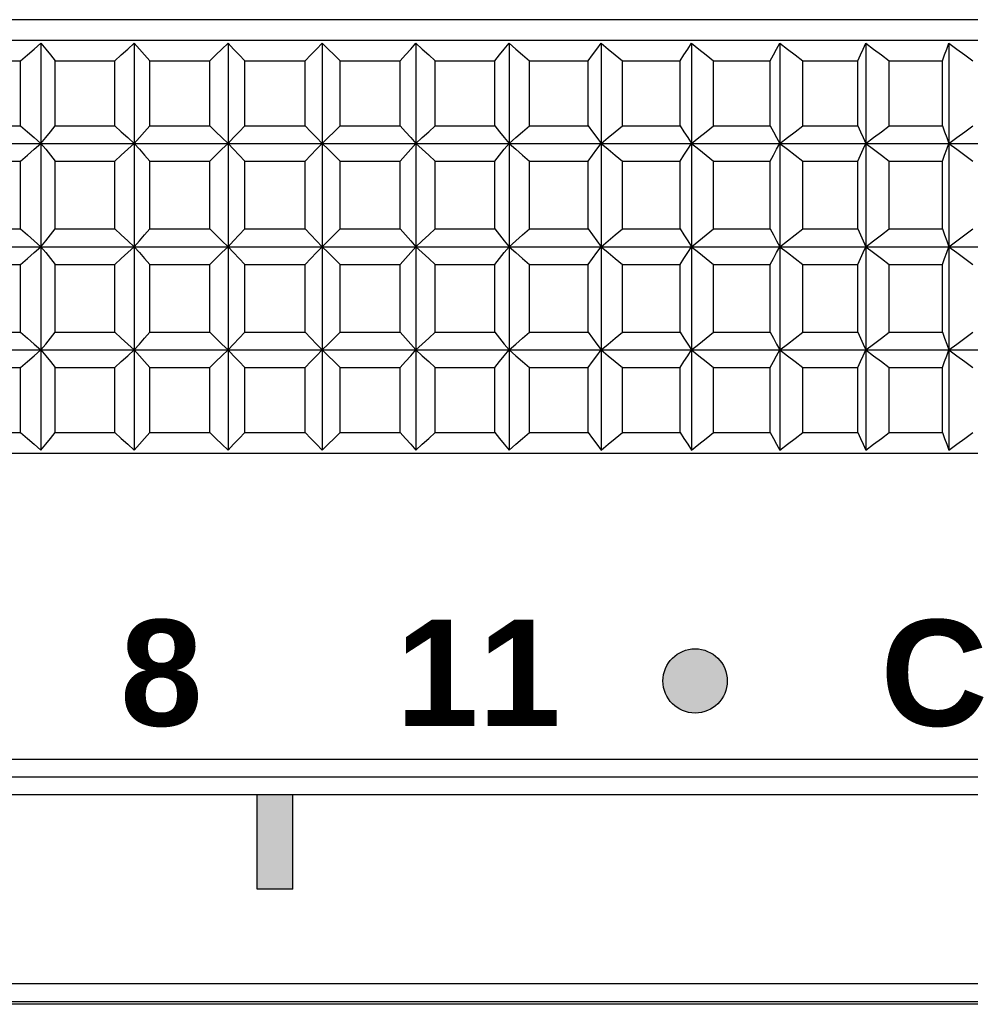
# Model space of a CAD drawing. Header units: millimetres. Extents: x -1098 to -957, y 1584 to 1677.
# Tile 4 of 8: x -1062 to -1046, y 1627 to 1644. Entities that reach past the tile are written whole.
import ezdxf

# ---------------------------------------------------------------- set-up
doc = ezdxf.new("R2010")
doc.units = ezdxf.units.MM
doc.header["$LTSCALE"] = 32.67
doc.linetypes.add('ACAD_ISO08W100', pattern=[36, 24, -3, 6, -3])
doc.layers.get('0').update_dxf_attribs({"linetype": 'CONTINUOUS'})
doc.layers.add('1', color=7, linetype='CONTINUOUS')
doc.layers.add('2', color=7, linetype='CONTINUOUS')
doc.styles.get("Standard").update_dxf_attribs({"font": 'Roboto-Regular.ttf'})

msp = doc.modelspace()

# ---------------------------------------------------------------- hatches: boundary and pattern name
at = {"layer": '1', "linetype": 'Continuous'}
msp.add_hatch(color=0, dxfattribs=at).paths.add_polyline_path([(-1050.726, 1632.991, 1), (-1050.726, 1631.901, 1)])
h = msp.add_hatch(color=0, dxfattribs=at)
h.paths.add_polyline_path([(-1058.149, 1630.512), (-1058.149, 1628.912), (-1057.849, 1628.912), (-1057.849, 1630.512)])
h.paths.add_polyline_path([(-1057.849, 1630.512), (-1057.849, 1628.912), (-1057.549, 1628.912), (-1057.549, 1630.512)])

# ---------------------------------------------------------------- linework, layer by layer
at = {"color": 0, "linetype": 'Continuous'}
for p, q in [((-1035.849, 1643.662), (-1079.849, 1643.662)), ((-1080.649, 1643.312), (-1035.049, 1643.312)), ((-1061.817, 1643.262), (-1061.817, 1636.362)), ((-1060.237, 1643.262), (-1060.237, 1636.362)), ((-1058.646, 1643.262), (-1058.646, 1636.362)), ((-1057.051, 1643.262), (-1057.051, 1636.362)), ((-1055.46, 1643.262), (-1055.46, 1636.362)), ((-1053.881, 1643.262), (-1053.881, 1636.362)), ((-1052.321, 1643.262), (-1052.321, 1636.362)), ((-1050.788, 1643.262), (-1050.788, 1636.362)), ((-1049.289, 1643.262), (-1049.289, 1636.362)), ((-1047.832, 1643.262), (-1047.832, 1636.362)), ((-1046.424, 1643.262), (-1046.424, 1636.362)), ((-1063.16, 1642.962), (-1062.162, 1642.962)), ((-1062.162, 1641.862), (-1062.162, 1642.962)), ((-1061.575, 1641.862), (-1061.575, 1642.962)), ((-1061.575, 1642.962), (-1060.565, 1642.962)), ((-1060.565, 1641.862), (-1060.565, 1642.962)), ((-1059.972, 1641.862), (-1059.972, 1642.962)), ((-1059.972, 1642.962), (-1058.955, 1642.962)), ((-1058.955, 1641.862), (-1058.955, 1642.962)), ((-1058.359, 1641.862), (-1058.359, 1642.962)), ((-1058.359, 1642.962), (-1057.339, 1642.962)), ((-1057.339, 1641.862), (-1057.339, 1642.962)), ((-1056.743, 1641.862), (-1056.743, 1642.962)), ((-1056.743, 1642.962), (-1055.726, 1642.962)), ((-1055.726, 1641.862), (-1055.726, 1642.962)), ((-1055.133, 1641.862), (-1055.133, 1642.962)), ((-1055.133, 1642.962), (-1054.123, 1642.962)), ((-1054.123, 1641.862), (-1054.123, 1642.962)), ((-1053.536, 1641.862), (-1053.536, 1642.962)), ((-1053.536, 1642.962), (-1052.538, 1642.962)), ((-1052.538, 1641.862), (-1052.538, 1642.962)), ((-1051.96, 1641.862), (-1051.96, 1642.962)), ((-1051.96, 1642.962), (-1050.979, 1642.962)), ((-1050.979, 1641.862), (-1050.979, 1642.962)), ((-1050.412, 1641.862), (-1050.412, 1642.962)), ((-1050.412, 1642.962), (-1049.454, 1642.962)), ((-1049.454, 1641.862), (-1049.454, 1642.962)), ((-1048.901, 1641.862), (-1048.901, 1642.962)), ((-1048.901, 1642.962), (-1047.969, 1642.962)), ((-1047.969, 1641.862), (-1047.969, 1642.962)), ((-1047.434, 1641.862), (-1047.434, 1642.962)), ((-1047.434, 1642.962), (-1046.533, 1642.962)), ((-1046.533, 1641.862), (-1046.533, 1642.962)), ((-1063.16, 1641.862), (-1062.162, 1641.862)), ((-1061.575, 1641.862), (-1060.565, 1641.862)), ((-1059.972, 1641.862), (-1058.955, 1641.862)), ((-1058.359, 1641.862), (-1057.339, 1641.862)), ((-1056.743, 1641.862), (-1055.726, 1641.862)), ((-1055.133, 1641.862), (-1054.123, 1641.862)), ((-1053.536, 1641.862), (-1052.538, 1641.862)), ((-1051.96, 1641.862), (-1050.979, 1641.862)), ((-1050.412, 1641.862), (-1049.454, 1641.862)), ((-1048.901, 1641.862), (-1047.969, 1641.862)), ((-1047.434, 1641.862), (-1046.533, 1641.862)), ((-1080.699, 1641.562), (-1034.999, 1641.562)), ((-1063.16, 1641.262), (-1062.162, 1641.262)), ((-1062.162, 1640.112), (-1062.162, 1641.262)), ((-1061.575, 1640.112), (-1061.575, 1641.262)), ((-1061.575, 1641.262), (-1060.565, 1641.262)), ((-1060.565, 1640.112), (-1060.565, 1641.262)), ((-1059.972, 1640.112), (-1059.972, 1641.262)), ((-1059.972, 1641.262), (-1058.955, 1641.262)), ((-1058.955, 1640.112), (-1058.955, 1641.262)), ((-1058.359, 1640.112), (-1058.359, 1641.262)), ((-1058.359, 1641.262), (-1057.339, 1641.262)), ((-1057.339, 1640.112), (-1057.339, 1641.262)), ((-1056.743, 1640.112), (-1056.743, 1641.262)), ((-1056.743, 1641.262), (-1055.726, 1641.262)), ((-1055.726, 1640.112), (-1055.726, 1641.262)), ((-1055.133, 1640.112), (-1055.133, 1641.262)), ((-1055.133, 1641.262), (-1054.123, 1641.262)), ((-1054.123, 1640.112), (-1054.123, 1641.262)), ((-1053.536, 1640.112), (-1053.536, 1641.262)), ((-1053.536, 1641.262), (-1052.538, 1641.262)), ((-1052.538, 1640.112), (-1052.538, 1641.262)), ((-1051.96, 1640.112), (-1051.96, 1641.262)), ((-1051.96, 1641.262), (-1050.979, 1641.262)), ((-1050.979, 1640.112), (-1050.979, 1641.262)), ((-1050.412, 1640.112), (-1050.412, 1641.262)), ((-1050.412, 1641.262), (-1049.454, 1641.262)), ((-1049.454, 1640.112), (-1049.454, 1641.262)), ((-1048.901, 1640.112), (-1048.901, 1641.262)), ((-1048.901, 1641.262), (-1047.969, 1641.262)), ((-1047.969, 1640.112), (-1047.969, 1641.262)), ((-1047.434, 1640.112), (-1047.434, 1641.262)), ((-1047.434, 1641.262), (-1046.533, 1641.262)), ((-1046.533, 1640.112), (-1046.533, 1641.262)), ((-1063.16, 1640.112), (-1062.162, 1640.112)), ((-1061.575, 1640.112), (-1060.565, 1640.112)), ((-1059.972, 1640.112), (-1058.955, 1640.112)), ((-1058.359, 1640.112), (-1057.339, 1640.112)), ((-1056.743, 1640.112), (-1055.726, 1640.112)), ((-1055.133, 1640.112), (-1054.123, 1640.112)), ((-1053.536, 1640.112), (-1052.538, 1640.112)), ((-1051.96, 1640.112), (-1050.979, 1640.112)), ((-1050.412, 1640.112), (-1049.454, 1640.112)), ((-1048.901, 1640.112), (-1047.969, 1640.112)), ((-1047.434, 1640.112), (-1046.533, 1640.112)), ((-1080.699, 1639.812), (-1034.999, 1639.812)), ((-1063.16, 1639.512), (-1062.162, 1639.512)), ((-1062.162, 1638.362), (-1062.162, 1639.512)), ((-1061.575, 1638.362), (-1061.575, 1639.512)), ((-1061.575, 1639.512), (-1060.565, 1639.512)), ((-1060.565, 1638.362), (-1060.565, 1639.512)), ((-1059.972, 1638.362), (-1059.972, 1639.512)), ((-1059.972, 1639.512), (-1058.955, 1639.512)), ((-1058.955, 1638.362), (-1058.955, 1639.512)), ((-1058.359, 1638.362), (-1058.359, 1639.512)), ((-1058.359, 1639.512), (-1057.339, 1639.512)), ((-1057.339, 1638.362), (-1057.339, 1639.512)), ((-1056.743, 1638.362), (-1056.743, 1639.512)), ((-1056.743, 1639.512), (-1055.726, 1639.512)), ((-1055.726, 1638.362), (-1055.726, 1639.512)), ((-1055.133, 1638.362), (-1055.133, 1639.512)), ((-1055.133, 1639.512), (-1054.123, 1639.512)), ((-1054.123, 1638.362), (-1054.123, 1639.512)), ((-1053.536, 1638.362), (-1053.536, 1639.512)), ((-1053.536, 1639.512), (-1052.538, 1639.512)), ((-1052.538, 1638.362), (-1052.538, 1639.512)), ((-1051.96, 1638.362), (-1051.96, 1639.512)), ((-1051.96, 1639.512), (-1050.979, 1639.512)), ((-1050.979, 1638.362), (-1050.979, 1639.512)), ((-1050.412, 1638.362), (-1050.412, 1639.512)), ((-1050.412, 1639.512), (-1049.454, 1639.512)), ((-1049.454, 1638.362), (-1049.454, 1639.512)), ((-1048.901, 1638.362), (-1048.901, 1639.512)), ((-1048.901, 1639.512), (-1047.969, 1639.512)), ((-1047.969, 1638.362), (-1047.969, 1639.512)), ((-1047.434, 1638.362), (-1047.434, 1639.512)), ((-1047.434, 1639.512), (-1046.533, 1639.512)), ((-1046.533, 1638.362), (-1046.533, 1639.512)), ((-1063.16, 1638.362), (-1062.162, 1638.362)), ((-1061.575, 1638.362), (-1060.565, 1638.362)), ((-1059.972, 1638.362), (-1058.955, 1638.362)), ((-1058.359, 1638.362), (-1057.339, 1638.362)), ((-1056.743, 1638.362), (-1055.726, 1638.362)), ((-1055.133, 1638.362), (-1054.123, 1638.362)), ((-1053.536, 1638.362), (-1052.538, 1638.362)), ((-1051.96, 1638.362), (-1050.979, 1638.362)), ((-1050.412, 1638.362), (-1049.454, 1638.362)), ((-1048.901, 1638.362), (-1047.969, 1638.362)), ((-1047.434, 1638.362), (-1046.533, 1638.362)), ((-1080.699, 1638.062), (-1034.999, 1638.062)), ((-1063.16, 1637.762), (-1062.162, 1637.762)), ((-1062.162, 1636.662), (-1062.162, 1637.762)), ((-1061.575, 1636.662), (-1061.575, 1637.762)), ((-1061.575, 1637.762), (-1060.565, 1637.762)), ((-1060.565, 1636.662), (-1060.565, 1637.762)), ((-1059.972, 1636.662), (-1059.972, 1637.762)), ((-1059.972, 1637.762), (-1058.955, 1637.762)), ((-1058.955, 1636.662), (-1058.955, 1637.762)), ((-1058.359, 1636.662), (-1058.359, 1637.762)), ((-1058.359, 1637.762), (-1057.339, 1637.762)), ((-1057.339, 1636.662), (-1057.339, 1637.762)), ((-1056.743, 1636.662), (-1056.743, 1637.762)), ((-1056.743, 1637.762), (-1055.726, 1637.762)), ((-1055.726, 1636.662), (-1055.726, 1637.762)), ((-1055.133, 1636.662), (-1055.133, 1637.762)), ((-1055.133, 1637.762), (-1054.123, 1637.762)), ((-1054.123, 1636.662), (-1054.123, 1637.762)), ((-1053.536, 1636.662), (-1053.536, 1637.762)), ((-1053.536, 1637.762), (-1052.538, 1637.762)), ((-1052.538, 1636.662), (-1052.538, 1637.762)), ((-1051.96, 1636.662), (-1051.96, 1637.762)), ((-1051.96, 1637.762), (-1050.979, 1637.762)), ((-1050.979, 1636.662), (-1050.979, 1637.762)), ((-1050.412, 1636.662), (-1050.412, 1637.762)), ((-1050.412, 1637.762), (-1049.454, 1637.762)), ((-1049.454, 1636.662), (-1049.454, 1637.762)), ((-1048.901, 1636.662), (-1048.901, 1637.762)), ((-1048.901, 1637.762), (-1047.969, 1637.762)), ((-1047.969, 1636.662), (-1047.969, 1637.762)), ((-1047.434, 1636.662), (-1047.434, 1637.762)), ((-1047.434, 1637.762), (-1046.533, 1637.762)), ((-1046.533, 1636.662), (-1046.533, 1637.762)), ((-1063.16, 1636.662), (-1062.162, 1636.662)), ((-1061.575, 1636.662), (-1060.565, 1636.662)), ((-1059.972, 1636.662), (-1058.955, 1636.662)), ((-1058.359, 1636.662), (-1057.339, 1636.662)), ((-1056.743, 1636.662), (-1055.726, 1636.662)), ((-1055.133, 1636.662), (-1054.123, 1636.662)), ((-1053.536, 1636.662), (-1052.538, 1636.662)), ((-1051.96, 1636.662), (-1050.979, 1636.662)), ((-1050.412, 1636.662), (-1049.454, 1636.662)), ((-1048.901, 1636.662), (-1047.969, 1636.662)), ((-1047.434, 1636.662), (-1046.533, 1636.662)), ((-1080.649, 1636.312), (-1035.049, 1636.312)), ((-1035.049, 1631.112), (-1080.649, 1631.112)), ((-1035.349, 1630.812), (-1080.349, 1630.812)), ((-1035.049, 1630.512), (-1080.648, 1630.512)), ((-1057.549, 1628.912), (-1058.149, 1628.912)), ((-1080.649, 1627.312), (-1035.049, 1627.312)), ((-1035.249, 1626.962), (-1080.449, 1626.962)), ((-1080.349, 1627.012), (-1035.349, 1627.012))]:
    msp.add_line(p, q, dxfattribs=at)
for points in [[(-1062.162, 1642.962), (-1062.046, 1643.063), (-1061.931, 1643.163), (-1061.817, 1643.262)], [(-1061.817, 1643.262), (-1061.737, 1643.163), (-1061.656, 1643.063), (-1061.575, 1642.962)], [(-1060.565, 1642.962), (-1060.455, 1643.063), (-1060.346, 1643.163), (-1060.237, 1643.262)], [(-1060.237, 1643.262), (-1060.149, 1643.163), (-1060.061, 1643.063), (-1059.972, 1642.962)], [(-1058.955, 1642.962), (-1058.851, 1643.063), (-1058.749, 1643.163), (-1058.646, 1643.262)], [(-1058.646, 1643.262), (-1058.551, 1643.163), (-1058.455, 1643.063), (-1058.359, 1642.962)], [(-1057.339, 1642.962), (-1057.243, 1643.063), (-1057.147, 1643.163), (-1057.051, 1643.262)], [(-1057.051, 1643.262), (-1056.949, 1643.163), (-1056.846, 1643.063), (-1056.743, 1642.962)], [(-1055.726, 1642.962), (-1055.637, 1643.063), (-1055.548, 1643.163), (-1055.46, 1643.262)], [(-1055.46, 1643.262), (-1055.352, 1643.163), (-1055.243, 1643.063), (-1055.133, 1642.962)], [(-1054.123, 1642.962), (-1054.042, 1643.063), (-1053.961, 1643.163), (-1053.881, 1643.262)], [(-1053.881, 1643.262), (-1053.767, 1643.163), (-1053.651, 1643.063), (-1053.536, 1642.962)], [(-1052.538, 1642.962), (-1052.465, 1643.063), (-1052.393, 1643.163), (-1052.321, 1643.262)], [(-1052.321, 1643.262), (-1052.201, 1643.163), (-1052.081, 1643.063), (-1051.96, 1642.962)], [(-1050.979, 1642.962), (-1050.915, 1643.063), (-1050.851, 1643.163), (-1050.788, 1643.262)], [(-1050.788, 1643.262), (-1050.663, 1643.163), (-1050.538, 1643.063), (-1050.412, 1642.962)], [(-1049.454, 1642.962), (-1049.399, 1643.063), (-1049.344, 1643.163), (-1049.289, 1643.262)], [(-1049.289, 1643.262), (-1049.161, 1643.163), (-1049.031, 1643.063), (-1048.901, 1642.962)], [(-1047.969, 1642.962), (-1047.923, 1643.063), (-1047.878, 1643.163), (-1047.832, 1643.262)], [(-1047.832, 1643.262), (-1047.7, 1643.163), (-1047.567, 1643.063), (-1047.434, 1642.962)], [(-1046.533, 1642.962), (-1046.496, 1643.063), (-1046.46, 1643.163), (-1046.424, 1643.262)], [(-1046.424, 1643.262), (-1046.289, 1643.163), (-1046.153, 1643.063), (-1046.017, 1642.962)], [(-1062.162, 1641.862), (-1062.046, 1641.761), (-1061.931, 1641.661), (-1061.817, 1641.562)], [(-1061.817, 1641.562), (-1061.737, 1641.661), (-1061.656, 1641.761), (-1061.575, 1641.862)], [(-1060.565, 1641.862), (-1060.455, 1641.761), (-1060.346, 1641.661), (-1060.237, 1641.562)], [(-1060.237, 1641.562), (-1060.149, 1641.661), (-1060.061, 1641.761), (-1059.972, 1641.862)], [(-1058.955, 1641.862), (-1058.851, 1641.761), (-1058.749, 1641.661), (-1058.646, 1641.562)], [(-1058.646, 1641.562), (-1058.551, 1641.661), (-1058.455, 1641.761), (-1058.359, 1641.862)], [(-1057.339, 1641.862), (-1057.243, 1641.761), (-1057.147, 1641.661), (-1057.051, 1641.562)], [(-1057.051, 1641.562), (-1056.949, 1641.661), (-1056.846, 1641.761), (-1056.743, 1641.862)], [(-1055.726, 1641.862), (-1055.637, 1641.761), (-1055.548, 1641.661), (-1055.46, 1641.562)], [(-1055.46, 1641.562), (-1055.352, 1641.661), (-1055.243, 1641.761), (-1055.133, 1641.862)], [(-1054.123, 1641.862), (-1054.042, 1641.761), (-1053.961, 1641.661), (-1053.881, 1641.562)], [(-1053.881, 1641.562), (-1053.767, 1641.661), (-1053.651, 1641.761), (-1053.536, 1641.862)], [(-1052.538, 1641.862), (-1052.465, 1641.761), (-1052.393, 1641.661), (-1052.321, 1641.562)], [(-1052.321, 1641.562), (-1052.201, 1641.661), (-1052.081, 1641.761), (-1051.96, 1641.862)], [(-1050.979, 1641.862), (-1050.915, 1641.761), (-1050.851, 1641.661), (-1050.788, 1641.562)], [(-1050.788, 1641.562), (-1050.663, 1641.661), (-1050.538, 1641.761), (-1050.412, 1641.862)], [(-1049.454, 1641.862), (-1049.399, 1641.761), (-1049.344, 1641.661), (-1049.289, 1641.562)], [(-1049.289, 1641.562), (-1049.161, 1641.661), (-1049.031, 1641.761), (-1048.901, 1641.862)], [(-1047.969, 1641.862), (-1047.923, 1641.761), (-1047.878, 1641.661), (-1047.832, 1641.562)], [(-1047.832, 1641.562), (-1047.7, 1641.661), (-1047.567, 1641.761), (-1047.434, 1641.862)], [(-1046.533, 1641.862), (-1046.496, 1641.761), (-1046.46, 1641.661), (-1046.424, 1641.562)], [(-1046.424, 1641.562), (-1046.289, 1641.661), (-1046.153, 1641.761), (-1046.017, 1641.862)], [(-1062.162, 1641.262), (-1062.046, 1641.363), (-1061.931, 1641.463), (-1061.817, 1641.562)], [(-1061.817, 1641.562), (-1061.737, 1641.463), (-1061.656, 1641.363), (-1061.575, 1641.262)], [(-1060.565, 1641.262), (-1060.455, 1641.363), (-1060.346, 1641.463), (-1060.237, 1641.562)], [(-1060.237, 1641.562), (-1060.149, 1641.463), (-1060.061, 1641.363), (-1059.972, 1641.262)], [(-1058.955, 1641.262), (-1058.851, 1641.363), (-1058.749, 1641.463), (-1058.646, 1641.562)], [(-1058.646, 1641.562), (-1058.551, 1641.463), (-1058.455, 1641.363), (-1058.359, 1641.262)], [(-1057.339, 1641.262), (-1057.243, 1641.363), (-1057.147, 1641.463), (-1057.051, 1641.562)], [(-1057.051, 1641.562), (-1056.949, 1641.463), (-1056.846, 1641.363), (-1056.743, 1641.262)], [(-1055.726, 1641.262), (-1055.637, 1641.363), (-1055.548, 1641.463), (-1055.46, 1641.562)], [(-1055.46, 1641.562), (-1055.352, 1641.463), (-1055.243, 1641.363), (-1055.133, 1641.262)], [(-1054.123, 1641.262), (-1054.042, 1641.363), (-1053.961, 1641.463), (-1053.881, 1641.562)], [(-1053.881, 1641.562), (-1053.767, 1641.463), (-1053.651, 1641.363), (-1053.536, 1641.262)], [(-1052.538, 1641.262), (-1052.465, 1641.363), (-1052.393, 1641.463), (-1052.321, 1641.562)], [(-1052.321, 1641.562), (-1052.201, 1641.463), (-1052.081, 1641.363), (-1051.96, 1641.262)], [(-1050.979, 1641.262), (-1050.915, 1641.363), (-1050.851, 1641.463), (-1050.788, 1641.562)], [(-1050.788, 1641.562), (-1050.663, 1641.463), (-1050.538, 1641.363), (-1050.412, 1641.262)], [(-1049.454, 1641.262), (-1049.399, 1641.363), (-1049.344, 1641.463), (-1049.289, 1641.562)], [(-1049.289, 1641.562), (-1049.161, 1641.463), (-1049.031, 1641.363), (-1048.901, 1641.262)], [(-1047.969, 1641.262), (-1047.923, 1641.363), (-1047.878, 1641.463), (-1047.832, 1641.562)], [(-1047.832, 1641.562), (-1047.7, 1641.463), (-1047.567, 1641.363), (-1047.434, 1641.262)], [(-1046.533, 1641.262), (-1046.496, 1641.363), (-1046.46, 1641.463), (-1046.424, 1641.562)], [(-1046.424, 1641.562), (-1046.289, 1641.463), (-1046.153, 1641.363), (-1046.017, 1641.262)], [(-1062.162, 1640.112), (-1062.046, 1640.011), (-1061.931, 1639.911), (-1061.817, 1639.812)], [(-1061.817, 1639.812), (-1061.737, 1639.911), (-1061.656, 1640.011), (-1061.575, 1640.112)], [(-1060.565, 1640.112), (-1060.455, 1640.011), (-1060.346, 1639.911), (-1060.237, 1639.812)], [(-1060.237, 1639.812), (-1060.149, 1639.911), (-1060.061, 1640.011), (-1059.972, 1640.112)], [(-1058.955, 1640.112), (-1058.851, 1640.011), (-1058.749, 1639.911), (-1058.646, 1639.812)], [(-1058.646, 1639.812), (-1058.551, 1639.911), (-1058.455, 1640.011), (-1058.359, 1640.112)], [(-1057.339, 1640.112), (-1057.243, 1640.011), (-1057.147, 1639.911), (-1057.051, 1639.812)], [(-1057.051, 1639.812), (-1056.949, 1639.911), (-1056.846, 1640.011), (-1056.743, 1640.112)], [(-1055.726, 1640.112), (-1055.637, 1640.011), (-1055.548, 1639.911), (-1055.46, 1639.812)], [(-1055.46, 1639.812), (-1055.352, 1639.911), (-1055.243, 1640.011), (-1055.133, 1640.112)], [(-1054.123, 1640.112), (-1054.042, 1640.011), (-1053.961, 1639.911), (-1053.881, 1639.812)], [(-1053.881, 1639.812), (-1053.767, 1639.911), (-1053.651, 1640.011), (-1053.536, 1640.112)], [(-1052.538, 1640.112), (-1052.465, 1640.011), (-1052.393, 1639.911), (-1052.321, 1639.812)], [(-1052.321, 1639.812), (-1052.201, 1639.911), (-1052.081, 1640.011), (-1051.96, 1640.112)], [(-1050.979, 1640.112), (-1050.915, 1640.011), (-1050.851, 1639.911), (-1050.788, 1639.812)], [(-1050.788, 1639.812), (-1050.663, 1639.911), (-1050.538, 1640.011), (-1050.412, 1640.112)], [(-1049.454, 1640.112), (-1049.399, 1640.011), (-1049.344, 1639.911), (-1049.289, 1639.812)], [(-1049.289, 1639.812), (-1049.161, 1639.911), (-1049.031, 1640.011), (-1048.901, 1640.112)], [(-1047.969, 1640.112), (-1047.923, 1640.011), (-1047.878, 1639.911), (-1047.832, 1639.812)], [(-1047.832, 1639.812), (-1047.7, 1639.911), (-1047.567, 1640.011), (-1047.434, 1640.112)], [(-1046.533, 1640.112), (-1046.496, 1640.011), (-1046.46, 1639.911), (-1046.424, 1639.812)], [(-1046.424, 1639.812), (-1046.289, 1639.911), (-1046.153, 1640.011), (-1046.017, 1640.112)], [(-1062.162, 1639.512), (-1062.046, 1639.613), (-1061.931, 1639.713), (-1061.817, 1639.812)], [(-1061.817, 1639.812), (-1061.737, 1639.713), (-1061.656, 1639.613), (-1061.575, 1639.512)], [(-1060.565, 1639.512), (-1060.455, 1639.613), (-1060.346, 1639.713), (-1060.237, 1639.812)], [(-1060.237, 1639.812), (-1060.149, 1639.713), (-1060.061, 1639.613), (-1059.972, 1639.512)], [(-1058.955, 1639.512), (-1058.851, 1639.613), (-1058.749, 1639.713), (-1058.646, 1639.812)], [(-1058.646, 1639.812), (-1058.551, 1639.713), (-1058.455, 1639.613), (-1058.359, 1639.512)], [(-1057.339, 1639.512), (-1057.243, 1639.613), (-1057.147, 1639.713), (-1057.051, 1639.812)], [(-1057.051, 1639.812), (-1056.949, 1639.713), (-1056.846, 1639.613), (-1056.743, 1639.512)], [(-1055.726, 1639.512), (-1055.637, 1639.613), (-1055.548, 1639.713), (-1055.46, 1639.812)], [(-1055.46, 1639.812), (-1055.352, 1639.713), (-1055.243, 1639.613), (-1055.133, 1639.512)], [(-1054.123, 1639.512), (-1054.042, 1639.613), (-1053.961, 1639.713), (-1053.881, 1639.812)], [(-1053.881, 1639.812), (-1053.767, 1639.713), (-1053.651, 1639.613), (-1053.536, 1639.512)], [(-1052.538, 1639.512), (-1052.465, 1639.613), (-1052.393, 1639.713), (-1052.321, 1639.812)], [(-1052.321, 1639.812), (-1052.201, 1639.713), (-1052.081, 1639.613), (-1051.96, 1639.512)], [(-1050.979, 1639.512), (-1050.915, 1639.613), (-1050.851, 1639.713), (-1050.788, 1639.812)], [(-1050.788, 1639.812), (-1050.663, 1639.713), (-1050.538, 1639.613), (-1050.412, 1639.512)], [(-1049.454, 1639.512), (-1049.399, 1639.613), (-1049.344, 1639.713), (-1049.289, 1639.812)], [(-1049.289, 1639.812), (-1049.161, 1639.713), (-1049.031, 1639.613), (-1048.901, 1639.512)], [(-1047.969, 1639.512), (-1047.923, 1639.613), (-1047.878, 1639.713), (-1047.832, 1639.812)], [(-1047.832, 1639.812), (-1047.7, 1639.713), (-1047.567, 1639.613), (-1047.434, 1639.512)], [(-1046.533, 1639.512), (-1046.496, 1639.613), (-1046.46, 1639.713), (-1046.424, 1639.812)], [(-1046.424, 1639.812), (-1046.289, 1639.713), (-1046.153, 1639.613), (-1046.017, 1639.512)], [(-1062.162, 1638.362), (-1062.046, 1638.261), (-1061.931, 1638.161), (-1061.817, 1638.062)], [(-1061.817, 1638.062), (-1061.737, 1638.161), (-1061.656, 1638.261), (-1061.575, 1638.362)], [(-1060.565, 1638.362), (-1060.455, 1638.261), (-1060.346, 1638.161), (-1060.237, 1638.062)], [(-1060.237, 1638.062), (-1060.149, 1638.161), (-1060.061, 1638.261), (-1059.972, 1638.362)], [(-1058.955, 1638.362), (-1058.851, 1638.261), (-1058.749, 1638.161), (-1058.646, 1638.062)], [(-1058.646, 1638.062), (-1058.551, 1638.161), (-1058.455, 1638.261), (-1058.359, 1638.362)], [(-1057.339, 1638.362), (-1057.243, 1638.261), (-1057.147, 1638.161), (-1057.051, 1638.062)], [(-1057.051, 1638.062), (-1056.949, 1638.161), (-1056.846, 1638.261), (-1056.743, 1638.362)], [(-1055.726, 1638.362), (-1055.637, 1638.261), (-1055.548, 1638.161), (-1055.46, 1638.062)], [(-1055.46, 1638.062), (-1055.352, 1638.161), (-1055.243, 1638.261), (-1055.133, 1638.362)], [(-1054.123, 1638.362), (-1054.042, 1638.261), (-1053.961, 1638.161), (-1053.881, 1638.062)], [(-1053.881, 1638.062), (-1053.767, 1638.161), (-1053.651, 1638.261), (-1053.536, 1638.362)], [(-1052.538, 1638.362), (-1052.465, 1638.261), (-1052.393, 1638.161), (-1052.321, 1638.062)], [(-1052.321, 1638.062), (-1052.201, 1638.161), (-1052.081, 1638.261), (-1051.96, 1638.362)], [(-1050.979, 1638.362), (-1050.915, 1638.261), (-1050.851, 1638.161), (-1050.788, 1638.062)], [(-1050.788, 1638.062), (-1050.663, 1638.161), (-1050.538, 1638.261), (-1050.412, 1638.362)], [(-1049.454, 1638.362), (-1049.399, 1638.261), (-1049.344, 1638.161), (-1049.289, 1638.062)], [(-1049.289, 1638.062), (-1049.161, 1638.161), (-1049.031, 1638.261), (-1048.901, 1638.362)], [(-1047.969, 1638.362), (-1047.923, 1638.261), (-1047.878, 1638.161), (-1047.832, 1638.062)], [(-1047.832, 1638.062), (-1047.7, 1638.161), (-1047.567, 1638.261), (-1047.434, 1638.362)], [(-1046.533, 1638.362), (-1046.496, 1638.261), (-1046.46, 1638.161), (-1046.424, 1638.062)], [(-1046.424, 1638.062), (-1046.289, 1638.161), (-1046.153, 1638.261), (-1046.017, 1638.362)], [(-1062.162, 1637.762), (-1062.046, 1637.863), (-1061.931, 1637.963), (-1061.817, 1638.062)], [(-1061.817, 1638.062), (-1061.737, 1637.963), (-1061.656, 1637.863), (-1061.575, 1637.762)], [(-1060.565, 1637.762), (-1060.455, 1637.863), (-1060.346, 1637.963), (-1060.237, 1638.062)], [(-1060.237, 1638.062), (-1060.149, 1637.963), (-1060.061, 1637.863), (-1059.972, 1637.762)], [(-1058.955, 1637.762), (-1058.851, 1637.863), (-1058.749, 1637.963), (-1058.646, 1638.062)], [(-1058.646, 1638.062), (-1058.551, 1637.963), (-1058.455, 1637.863), (-1058.359, 1637.762)], [(-1057.339, 1637.762), (-1057.243, 1637.863), (-1057.147, 1637.963), (-1057.051, 1638.062)], [(-1057.051, 1638.062), (-1056.949, 1637.963), (-1056.846, 1637.863), (-1056.743, 1637.762)], [(-1055.726, 1637.762), (-1055.637, 1637.863), (-1055.548, 1637.963), (-1055.46, 1638.062)], [(-1055.46, 1638.062), (-1055.352, 1637.963), (-1055.243, 1637.863), (-1055.133, 1637.762)], [(-1054.123, 1637.762), (-1054.042, 1637.863), (-1053.961, 1637.963), (-1053.881, 1638.062)], [(-1053.881, 1638.062), (-1053.767, 1637.963), (-1053.651, 1637.863), (-1053.536, 1637.762)], [(-1052.538, 1637.762), (-1052.465, 1637.863), (-1052.393, 1637.963), (-1052.321, 1638.062)], [(-1052.321, 1638.062), (-1052.201, 1637.963), (-1052.081, 1637.863), (-1051.96, 1637.762)], [(-1050.979, 1637.762), (-1050.915, 1637.863), (-1050.851, 1637.963), (-1050.788, 1638.062)], [(-1050.788, 1638.062), (-1050.663, 1637.963), (-1050.538, 1637.863), (-1050.412, 1637.762)], [(-1049.454, 1637.762), (-1049.399, 1637.863), (-1049.344, 1637.963), (-1049.289, 1638.062)], [(-1049.289, 1638.062), (-1049.161, 1637.963), (-1049.031, 1637.863), (-1048.901, 1637.762)], [(-1047.969, 1637.762), (-1047.923, 1637.863), (-1047.878, 1637.963), (-1047.832, 1638.062)], [(-1047.832, 1638.062), (-1047.7, 1637.963), (-1047.567, 1637.863), (-1047.434, 1637.762)], [(-1046.533, 1637.762), (-1046.496, 1637.863), (-1046.46, 1637.963), (-1046.424, 1638.062)], [(-1046.424, 1638.062), (-1046.289, 1637.963), (-1046.153, 1637.863), (-1046.017, 1637.762)], [(-1062.162, 1636.662), (-1062.046, 1636.561), (-1061.931, 1636.461), (-1061.817, 1636.362)], [(-1061.817, 1636.362), (-1061.737, 1636.461), (-1061.656, 1636.561), (-1061.575, 1636.662)], [(-1060.565, 1636.662), (-1060.455, 1636.561), (-1060.346, 1636.461), (-1060.237, 1636.362)], [(-1060.237, 1636.362), (-1060.149, 1636.461), (-1060.061, 1636.561), (-1059.972, 1636.662)], [(-1058.955, 1636.662), (-1058.851, 1636.561), (-1058.749, 1636.461), (-1058.646, 1636.362)], [(-1058.646, 1636.362), (-1058.551, 1636.461), (-1058.455, 1636.561), (-1058.359, 1636.662)], [(-1057.339, 1636.662), (-1057.243, 1636.561), (-1057.147, 1636.461), (-1057.051, 1636.362)], [(-1057.051, 1636.362), (-1056.949, 1636.461), (-1056.846, 1636.561), (-1056.743, 1636.662)], [(-1055.726, 1636.662), (-1055.637, 1636.561), (-1055.548, 1636.461), (-1055.46, 1636.362)], [(-1055.46, 1636.362), (-1055.352, 1636.461), (-1055.243, 1636.561), (-1055.133, 1636.662)], [(-1054.123, 1636.662), (-1054.042, 1636.561), (-1053.961, 1636.461), (-1053.881, 1636.362)], [(-1053.881, 1636.362), (-1053.767, 1636.461), (-1053.651, 1636.561), (-1053.536, 1636.662)], [(-1052.538, 1636.662), (-1052.465, 1636.561), (-1052.393, 1636.461), (-1052.321, 1636.362)], [(-1052.321, 1636.362), (-1052.201, 1636.461), (-1052.081, 1636.561), (-1051.96, 1636.662)], [(-1050.979, 1636.662), (-1050.915, 1636.561), (-1050.851, 1636.461), (-1050.788, 1636.362)], [(-1050.788, 1636.362), (-1050.663, 1636.461), (-1050.538, 1636.561), (-1050.412, 1636.662)], [(-1049.454, 1636.662), (-1049.399, 1636.561), (-1049.344, 1636.461), (-1049.289, 1636.362)], [(-1049.289, 1636.362), (-1049.161, 1636.461), (-1049.031, 1636.561), (-1048.901, 1636.662)], [(-1047.969, 1636.662), (-1047.923, 1636.561), (-1047.878, 1636.461), (-1047.832, 1636.362)], [(-1047.832, 1636.362), (-1047.7, 1636.461), (-1047.567, 1636.561), (-1047.434, 1636.662)], [(-1046.533, 1636.662), (-1046.496, 1636.561), (-1046.46, 1636.461), (-1046.424, 1636.362)], [(-1046.424, 1636.362), (-1046.289, 1636.461), (-1046.153, 1636.561), (-1046.017, 1636.662)]]:
    msp.add_lwpolyline(points, dxfattribs=at)
at = {"layer": '1', "color": 0, "linetype": 'Continuous'}
msp.add_circle((-1050.726, 1632.446), 0.545, dxfattribs=at)
at = {"layer": '2', "color": 0, "linetype": 'ACAD_ISO08W100'}
for p, q in [((-1058.149, 1628.912), (-1058.149, 1630.512)), ((-1057.549, 1628.912), (-1057.549, 1630.512))]:
    msp.add_line(p, q, dxfattribs=at)

# ---------------------------------------------------------------- texts
at = {"color": 0, "char_height": 1.8, "attachment_point": 1}
for s, insert in [('{\\fArial|b1|i0|c134|p34;8}', (-1060.475, 1633.484)), ('{\\fArial|b1|i0|c134|p34;11}', (-1055.798, 1633.484)), ('{\\fArial|b1|i0|c134|p34;C}', (-1047.582, 1633.484))]:
    msp.add_mtext_dynamic_manual_height_columns(s, width=3.97075, gutter_width=1, heights=[0], dxfattribs=dict(at, insert=insert))

doc.saveas('drawing.dxf')
